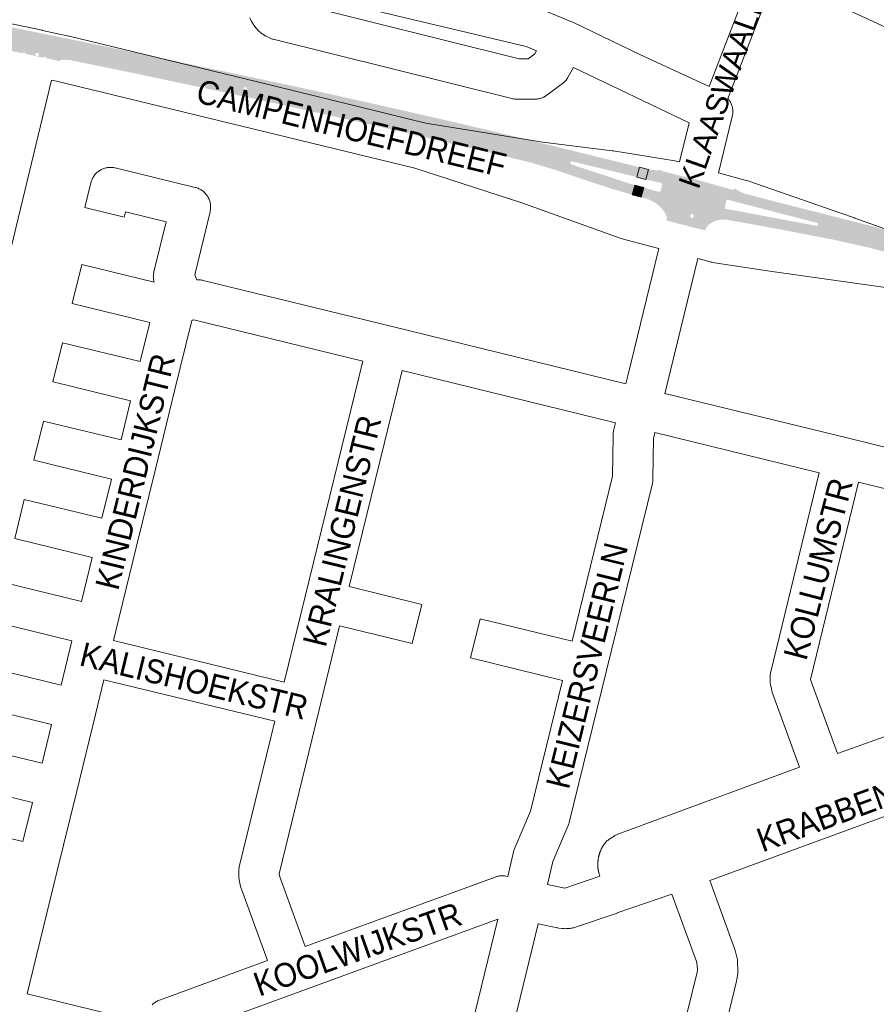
# Paper-space layout 'Layout1' of a CAD drawing. Header units: metres. Extents: x 123097 to 144122, y 392739 to 407589.
# Tile 52 of 256: x 127904 to 128180, y 398616 to 398933. Entities that reach past the tile are written whole.
import ezdxf
from ezdxf.enums import TextEntityAlignment as Align

# ---------------------------------------------------------------- set-up
doc = ezdxf.new("R2010")
doc.units = ezdxf.units.M
doc.header["$MEASUREMENT"] = 0
for name, color, linetype, lineweight in [('gs-anno-wegen algemeen tekst', 7, 'Continuous', 0), ('gs-knt-aanvullende hoofdweg', 7, 'Continuous', 0), ('gs-knt-fietspaden', 7, 'Continuous', 0), ('gs-knt-wegen algemeen', 7, 'Continuous', 0), ('ir-ARC-asfalt-hoofdwegen-te inspecteren', 5, 'Continuous', 0)]:
    doc.layers.add(name, color=color, linetype=linetype, lineweight=lineweight)
doc.styles.add('Style-Arial', font='arial.ttf')

psp = doc.layouts.get("Layout1")

# ---------------------------------------------------------------- hatches: boundary and pattern name
at = {"layer": 'ir-ARC-asfalt-hoofdwegen-te inspecteren', "linetype": 'Continuous', "lineweight": 13}
h = psp.add_hatch(color=5, dxfattribs=at)
h.paths.add_polyline_path([(128081.979, 398887.722, 0.9968312), (128081.648, 398886.769), (128100.674, 398880.498), (128102.081, 398880.097), (128101.311, 398876.967), (128099.949, 398877.39), (128094.771, 398878.897), (128086.254, 398881.687), (128077.426, 398884.698), (128069.085, 398887.249), (128054.248, 398890.86), (128036.254, 398895.135), (128014.119, 398900.256), (127996.053, 398904.306), (127978.5, 398908.171), (127963.501, 398911.355), (127963.501, 398912.024), (127962.501, 398912.024), (127962.501, 398911.567), (127959.146, 398912.279), (127939.297, 398916.481), (127920.125, 398920.408), (127918.688, 398920.541), (127916.679, 398920.343), (127916.622, 398920.022), (127915.659, 398920.303), (127912.281, 398921.022), (127912.363, 398921.41), (127911.629, 398921.565), (127911.547, 398921.178), (127909.003, 398921.72), (127909.891, 398921.72), (127909.891, 398922.72), (127908.891, 398922.72), (127908.891, 398921.744), (127905.574, 398922.45), (127905.659, 398922.838), (127904.926, 398922.999), (127904.841, 398922.608), (127905.207, 398922.528), (127901.461, 398923.296), (127899.49, 398923.7), (127899.536, 398923.909), (127898.656, 398924.1), (127895.089, 398925.486), (127885.667, 398927.407), (127863.869, 398931.662), (127859.759, 398932.398), (127852.149, 398933.62), (127848.608, 398934.102), (127842.094, 398934.802), (127835.351, 398935.42, -0.017907), (127823.528, 398936.442), (127824.604, 398941.395, 0.4141811), (127825.884, 398939.546), (127829.459, 398939.283), (127839.454, 398938.526, 0.9659497), (127839.549, 398939.542), (127824.752, 398942.14), (127825.237, 398945.333), (127830.972, 398944.462), (127874.859, 398936.23), (127904.223, 398930.383), (127904.59, 398930.308), (127904.591, 398930.309), (127919.426, 398927.307), (127933.621, 398924.374), (127933.987, 398924.294), (127933.988, 398924.298), (127948.778, 398921.22), (127964.917, 398917.786), (127965.283, 398917.706), (127965.284, 398917.708), (127974.544, 398915.747), (127979.124, 398914.781), (127979.444, 398914.711), (127979.445, 398914.713), (127980.29, 398914.535), (127987.065, 398913.092), (128000.067, 398910.303), (128015.218, 398906.923), (128029.944, 398903.594), (128043.942, 398900.386), (128058.016, 398897.064), (128071.68, 398893.738), (128102.211, 398886.229), (128103.602, 398885.882), (128102.774, 398882.658), (128101.367, 398883.05)])
h.paths.add_polyline_path([(127976.018, 398910.657), (127976.018, 398911.657), (127977.018, 398911.657), (127977.018, 398910.657)], flags=16)
h.paths.add_polyline_path([(127850.56, 398935.447), (127850.56, 398936.447), (127851.56, 398936.447), (127851.56, 398935.447)], flags=16)
h.paths.add_polyline_path([(127838.781, 398939.892), (127835.323, 398940.535), (127835.775, 398943.132), (127839.268, 398942.453)], flags=16)
h.paths.add_polyline_path([(127849.574, 398937.318), (127849.574, 398938.318), (127850.574, 398938.318), (127850.574, 398937.318)], flags=16)
h = psp.add_hatch(color=5, dxfattribs=at)
h.paths.add_polyline_path([(128107.492, 398885.062, 0.0803452), (128110.729, 398885), (128110.699, 398884.676), (128122.487, 398881.734), (128134.03, 398878.482), (128134.349, 398879.089, 0.0877741), (128138.336, 398877.117), (128147.884, 398874.651), (128165.082, 398870.295), (128179.281, 398866.682), (128190.231, 398863.718), (128201.354, 398860.55), (128212.666, 398857.282), (128223.191, 398854.396), (128231.287, 398852.391), (128235.345, 398851.169), (128243.698, 398848.783), (128254.572, 398845.701), (128253.659, 398842.4), (128241.629, 398845.925, 0.9268631), (128241.262, 398845.048), (128245.13, 398843.122, 0.042994), (128251.633, 398840.481), (128253.138, 398839.938), (128252.119, 398836.219), (128248.984, 398837.227), (128245.883, 398838.34, -0.0360095), (128241.773, 398840.284), (128237.231, 398842.617, 0.0438551), (128229.065, 398845.695), (128209.638, 398851.258), (128187.597, 398857.339), (128177.543, 398859.966), (128166.502, 398862.417), (128149.428, 398865.737), (128137.144, 398867.968), (128131.625, 398868.917, 0.1952166), (128126.374, 398867.623, 0.2205019), (128125.321, 398866.344), (128125.049, 398866.385), (128124.832, 398865.474), (128112.283, 398868.692), (128112.566, 398869.88), (128112.266, 398869.897), (128112.116, 398870.648, 0.2038422), (128105.454, 398875.825), (128104.695, 398876.061), (128104.216, 398876.189), (128105.003, 398879.3), (128109.826, 398877.921, 0.3891134), (128110.447, 398878.255), (128110.939, 398880.189, 0.4344545), (128110.562, 398880.784), (128105.696, 398881.911), (128106.509, 398885.187)])
h.paths.add_polyline_path([(128160.835, 398867.933), (128131.735, 398875.467), (128131.061, 398872.541), (128160.643, 398866.971, 0.997209)], flags=16)
h.paths.add_polyline_path([(128119.983, 398869.642), (128119.983, 398870.642), (128120.983, 398870.642), (128120.983, 398869.642)], flags=16)

# ---------------------------------------------------------------- linework, layer by layer
at = {"layer": 'gs-knt-aanvullende hoofdweg', "color": 7, "linetype": 'Continuous', "flags": 128}
for points in [[(127862.649, 398940.229), (127911.049, 398930.043), (127911.147, 398930.022), (127919.054, 398928.247), (127919.177, 398928.218), (127919.182, 398928.217), (127919.261, 398928.198), (127980.424, 398913.383), (127980.435, 398913.38), (128034.771, 398900.132), (128072.45, 398893.922), (128094.773, 398891.182), (128094.964, 398891.154), (128095.046, 398891.142), (128095.155, 398891.125), (128115.008, 398887.945), (128115.42, 398887.868), (128115.827, 398887.767), (128116.566, 398887.562)], [(128109.812, 398859.709), (128106.995, 398860.452), (128098.027, 398862.815), (128097.714, 398862.905), (128097.406, 398863.008), (128065.708, 398874.376), (128031.223, 398885.537), (127915.701, 398913.605), (127914.089, 398913.967)], [(128129.119, 398884.081), (128138.05, 398881.605), (128138.508, 398881.462), (128168.538, 398871.029), (128168.588, 398871.011), (128172.949, 398869.496), (128173.007, 398869.475), (128200.229, 398859.765), (128200.233, 398859.763), (128238.337, 398850.544), (128266.595, 398844.091), (128268.666, 398843.618)], [(128264.649, 398829.129), (128263.251, 398829.448), (128234.946, 398835.911), (128234.852, 398835.934), (128196.674, 398845.171), (128147.165, 398852.11), (128147.067, 398852.124), (128127.131, 398855.187), (128126.872, 398855.232), (128126.787, 398855.249), (128126.743, 398855.258), (128126.614, 398855.285), (128126.359, 398855.348), (128124.48, 398855.843), (128122.404, 398856.39)]]:
    psp.add_lwpolyline(points, dxfattribs=at)
at = {"layer": 'gs-knt-fietspaden', "color": 7, "linetype": 'Continuous', "flags": 128}
for points in [[(128126.068, 398911.899), (128139.177, 398945.983), (128139.208, 398946.061), (128141.024, 398950.465)], [(128147.403, 398947.519), (128145.714, 398943.424), (128132.53, 398909.146), (128132.529, 398909.143), (128132.527, 398909.14), (128132.107, 398908.045)], [(128296.505, 398878.897), (128294.71, 398879.677), (128291.527, 398881.06), (128291.482, 398881.08), (128290.973, 398881.301), (128290.884, 398881.34), (128290.538, 398881.49), (128290.446, 398881.531), (128276.439, 398888.102), (128276.436, 398888.104), (128271.435, 398890.45), (128147.403, 398947.519)]]:
    psp.add_lwpolyline(points, dxfattribs=at)
at = {"layer": 'gs-knt-wegen algemeen', "color": 7, "linetype": 'Continuous', "flags": 128}
for points in [[(127992.621, 398956.034), (128070.607, 398937.315), (128070.859, 398937.249), (128071.109, 398937.173), (128071.356, 398937.087), (128071.599, 398936.991), (128082.013, 398932.636), (128082.023, 398932.632), (128082.314, 398932.501), (128103.93, 398922.142), (128107.73, 398920.387), (128124.931, 398912.426), (128125.199, 398912.302), (128126.068, 398911.899)], [(127990.597, 398939.317), (128064.84, 398920.85), (128067.712, 398920.85), (128069.877, 398922.471), (128070.371, 398923.392), (128067.058, 398924.777), (127991.459, 398942.923), (127990.597, 398939.317)], [(128116.566, 398887.562), (128119.626, 398900.183), (128082.294, 398918.073), (128080.666, 398915.042), (128080.51, 398914.769), (128080.342, 398914.503), (128080.16, 398914.246), (128079.967, 398913.998), (128079.762, 398913.759), (128079.545, 398913.531), (128079.318, 398913.313), (128079.08, 398913.107), (128078.833, 398912.912), (128073.781, 398909.129), (128073.538, 398908.955), (128073.287, 398908.793), (128073.029, 398908.643), (128072.764, 398908.504), (128072.493, 398908.378), (128072.217, 398908.264), (128071.935, 398908.163), (128071.65, 398908.075), (128071.36, 398908.001), (128071.068, 398907.939), (128070.773, 398907.892), (128070.476, 398907.857), (128070.178, 398907.837), (128069.879, 398907.83), (128064.043, 398907.83), (128063.726, 398907.838), (128063.409, 398907.861), (128063.094, 398907.9), (128062.782, 398907.953), (128062.472, 398908.022), (127985.565, 398927.152), (127985.292, 398927.226), (127985.024, 398927.311), (127984.093, 398927.677), (127983.197, 398928.121), (127982.343, 398928.642), (127981.537, 398929.235), (127980.787, 398929.896), (127980.096, 398930.62), (127979.471, 398931.4), (127978.915, 398932.232), (127978.435, 398933.109), (127978.032, 398934.025)], [(127914.089, 398913.967), (127879.45, 398770.728), (127849.888, 398648.49), (127849.391, 398646.437)], [(128132.107, 398908.045), (128132.197, 398907.942), (128132.221, 398907.912), (128132.396, 398907.691), (128132.415, 398907.665), (128132.582, 398907.431), (128132.597, 398907.408), (128132.754, 398907.163), (128132.767, 398907.143), (128132.914, 398906.886), (128132.923, 398906.87), (128133.06, 398906.602), (128133.066, 398906.59), (128133.192, 398906.31), (128133.195, 398906.303), (128133.309, 398906.012), (128133.411, 398905.711), (128133.428, 398905.652), (128133.497, 398905.41), (128133.499, 398905.403), (128133.569, 398905.103), (128133.571, 398905.092), (128133.626, 398904.794), (128133.628, 398904.777), (128133.667, 398904.482), (128133.67, 398904.461), (128133.694, 398904.168), (128133.696, 398904.142), (128133.705, 398903.854), (128133.706, 398903.823), (128133.702, 398903.539), (128133.7, 398903.503), (128133.683, 398903.225), (128133.679, 398903.185), (128133.649, 398902.913), (128133.642, 398902.867), (128133.6, 398902.602), (128133.59, 398902.552), (128133.535, 398902.294), (128133.523, 398902.24), (128129.119, 398884.081)], [(127965.174, 398871.502), (127960.222, 398851.154), (127960.88, 398849.597), (127961.864, 398849.526), (127962.137, 398849.501), (127962.409, 398849.464), (127962.679, 398849.416), (127962.947, 398849.357), (128023.852, 398834.458), (128099.18, 398816.006)], [(128099.18, 398816.006), (128099.95, 398819.011), (128109.812, 398859.709)], [(128122.404, 398856.39), (128112.594, 398815.903), (128112.574, 398815.823), (128112.573, 398815.819), (128112.572, 398815.816)], [(128014.433, 398823.358), (127960.387, 398836.579), (127959.696, 398836.628), (127959.568, 398836.593), (127959.329, 398836.428), (127959.174, 398836), (127953.743, 398813.782), (127947.565, 398788.505), (127941.391, 398763.247), (127934.817, 398736.353), (127934.051, 398733.219)], [(127989.096, 398719.813), (127995.842, 398747.381), (128014.433, 398823.358)], [(128095.937, 398803.396), (128027.079, 398820.263)], [(128112.572, 398815.816), (128111.827, 398812.911)], [(128111.827, 398812.911), (128171.001, 398798.438), (128213.791, 398787.975)], [(128108.585, 398800.3), (128108.097, 398798.41), (128107.954, 398785.323), (128107.943, 398785.024), (128107.92, 398784.726), (128107.882, 398784.43), (128107.831, 398784.135), (128107.767, 398783.844), (128092.99, 398723.585), (128080.969, 398674.562), (128080.9, 398674.305), (128080.821, 398674.052), (128080.732, 398673.802), (128080.633, 398673.556), (128075.695, 398661.989), (128073.959, 398654.546)], [(128161.596, 398787.334), (128108.585, 398800.3)], [(128155.265, 398692.366), (128146.52, 398716.201), (128146.434, 398716.452), (128146.358, 398716.707), (128146.292, 398716.964), (128145.92, 398718.559), (128145.864, 398718.826), (128145.819, 398719.095), (128145.785, 398719.365), (128145.762, 398719.636), (128145.751, 398719.908), (128145.728, 398721.066), (128145.729, 398721.346), (128145.741, 398721.625), (128145.766, 398721.904), (128145.802, 398722.182), (128145.851, 398722.457), (128145.911, 398722.731), (128161.596, 398787.334)], [(128174.242, 398784.242), (128158.803, 398720.646), (128158.881, 398720.31), (128167.503, 398696.808)], [(128229.255, 398719.099), (128227.803, 398723.032), (128227.72, 398723.273), (128227.645, 398723.518), (128227.581, 398723.765), (128227.526, 398724.015), (128227.481, 398724.266), (128225.625, 398735.983), (128211.484, 398774.458), (128211.419, 398774.6), (128211.016, 398775.098), (128210.183, 398775.453), (128174.242, 398784.242)], [(127934.051, 398733.219), (127989.096, 398719.813)], [(127930.962, 398720.571), (127928.234, 398709.393), (127922.095, 398684.237), (127915.923, 398658.943), (127908.187, 398627.242), (127906.228, 398619.213)], [(127986.013, 398707.164), (127930.962, 398720.571)], [(128167.503, 398696.808), (128224.284, 398717.064), (128229.255, 398719.099)], [(127983.663, 398629.988), (127975.279, 398652.982), (127975.183, 398653.265), (127975.1, 398653.552), (127975.031, 398653.842), (127974.563, 398656.016), (127974.509, 398656.293), (127974.468, 398656.572), (127974.439, 398656.853), (127974.422, 398657.135), (127974.417, 398657.417), (127974.423, 398658.689), (127974.432, 398658.993), (127974.454, 398659.296), (127974.491, 398659.597), (127974.542, 398659.897), (127974.607, 398660.194), (127986.013, 398707.164)], [(128073.959, 398654.546), (128079.535, 398653.352), (128090.804, 398657.168), (128090.508, 398658.277), (128090.462, 398658.457), (128090.422, 398658.638), (128090.398, 398658.761), (128090.374, 398658.884), (128090.352, 398659.007), (128090.332, 398659.131), (128090.313, 398659.254), (128090.295, 398659.378), (128090.278, 398659.502), (128090.263, 398659.627), (128090.258, 398659.667), (128090.245, 398659.79), (128090.232, 398659.914), (128090.222, 398660.038), (128090.212, 398660.162), (128090.204, 398660.287), (128090.197, 398660.411), (128090.192, 398660.536), (128090.188, 398660.66), (128090.185, 398660.802), (128090.184, 398660.925), (128090.184, 398661.049), (128090.186, 398661.173), (128090.188, 398661.297), (128090.193, 398661.42), (128090.198, 398661.544), (128090.205, 398661.668), (128090.207, 398661.705), (128090.216, 398661.829), (128090.226, 398661.953), (128090.237, 398662.077), (128090.249, 398662.2), (128090.263, 398662.323), (128090.278, 398662.447), (128090.295, 398662.57), (128090.313, 398662.692), (128090.317, 398662.721), (128090.337, 398662.843), (128090.358, 398662.965), (128090.38, 398663.087), (128090.403, 398663.209), (128090.428, 398663.33), (128090.454, 398663.451), (128090.481, 398663.572), (128090.516, 398663.718), (128090.546, 398663.839), (128090.578, 398663.959), (128090.611, 398664.08), (128090.645, 398664.199), (128090.681, 398664.319), (128090.718, 398664.438), (128090.756, 398664.556), (128090.795, 398664.675), (128090.806, 398664.705), (128090.847, 398664.822), (128090.889, 398664.939), (128090.932, 398665.056), (128090.977, 398665.171), (128091.023, 398665.287), (128091.07, 398665.402), (128091.118, 398665.516), (128091.175, 398665.646), (128091.226, 398665.76), (128091.278, 398665.873), (128091.332, 398665.985), (128091.387, 398666.097), (128091.443, 398666.208), (128091.501, 398666.319), (128091.559, 398666.429), (128091.619, 398666.538), (128091.637, 398666.571), (128091.699, 398666.681), (128091.761, 398666.789), (128091.825, 398666.897), (128091.89, 398667.004), (128091.956, 398667.111), (128092.024, 398667.217), (128092.092, 398667.322), (128092.162, 398667.426), (128092.337, 398667.673), (128092.524, 398667.911), (128092.721, 398668.14), (128092.929, 398668.36), (128093.147, 398668.57), (128093.375, 398668.769), (128093.611, 398668.958), (128093.856, 398669.136), (128094.109, 398669.302), (128095.463, 398670.146), (128095.691, 398670.281), (128095.925, 398670.408), (128096.163, 398670.524), (128096.405, 398670.631), (128096.652, 398670.728), (128155.265, 398692.366)], [(128185.828, 398677.631), (128126.27, 398655.8)], [(127995.885, 398634.474), (128057.081, 398656.93), (128057.345, 398657.02), (128057.379, 398657.031), (128057.651, 398657.11), (128057.682, 398657.118), (128057.962, 398657.184), (128057.988, 398657.19), (128058.276, 398657.243), (128058.297, 398657.247), (128058.593, 398657.287), (128058.609, 398657.289), (128058.911, 398657.315), (128058.923, 398657.316), (128059.23, 398657.327), (128059.237, 398657.328), (128059.483, 398657.325), (128059.551, 398657.324), (128059.867, 398657.306), (128060.178, 398657.272), (128060.186, 398657.271), (128060.489, 398657.223), (128060.502, 398657.221), (128061.184, 398657.095)], [(128126.27, 398655.8), (128134.304, 398633.831), (128134.405, 398633.534), (128134.491, 398633.233), (128135.048, 398631.09), (128135.116, 398630.8), (128135.171, 398630.508), (128135.212, 398630.213), (128135.24, 398629.917), (128135.255, 398629.62), (128135.333, 398626.595), (128135.334, 398626.337), (128135.326, 398626.079), (128135.307, 398625.822), (128135.278, 398625.566), (128135.239, 398625.311), (128134.979, 398623.817), (128134.938, 398623.607), (128134.892, 398623.398), (128129.702, 398602.003), (128128.41, 398594.43), (128128.367, 398594.201), (128128.316, 398593.975), (128121.609, 398566.607)], [(128114.007, 398651.425), (128096.458, 398645.337), (128096.412, 398645.321), (128082.705, 398640.679), (128082.422, 398640.59), (128082.135, 398640.514), (128081.845, 398640.452), (128081.552, 398640.403), (128081.258, 398640.367), (128080.962, 398640.344), (128079.868, 398640.286), (128079.57, 398640.277), (128079.272, 398640.282), (128078.975, 398640.3), (128078.679, 398640.332), (128077.593, 398640.474), (128077.332, 398640.513), (128077.073, 398640.563), (128070.942, 398641.877)], [(128108.963, 398569.706), (128115.615, 398596.848), (128116.905, 398604.413), (128116.946, 398604.634), (128116.995, 398604.854), (128122.188, 398626.26), (128122.3, 398626.906), (128122.258, 398628.537), (128121.968, 398629.654), (128114.007, 398651.425)], [(128057.903, 398643.362), (127994.247, 398620.004), (127957.819, 398606.636)], [(128043.855, 398585.643), (128057.903, 398643.362)], [(128070.942, 398641.877), (128056.502, 398582.551)], [(127946.491, 398615.716), (127946.718, 398615.93), (127946.953, 398616.133), (127947.199, 398616.324), (127947.453, 398616.504), (127947.716, 398616.671), (127947.986, 398616.825), (127948.263, 398616.967), (127948.547, 398617.094), (127948.836, 398617.208), (127983.663, 398629.988)], [(127906.228, 398619.213), (127943.499, 398610.127)]]:
    psp.add_lwpolyline(points, dxfattribs=at)
for points in [[(127902.174, 398766.109), (127905.249, 398778.741, -0.3847875), (127905.26, 398778.748), (127930.287, 398772.656), (127933.37, 398785.267), (127908.357, 398791.356, -0.3682537), (127908.35, 398791.367), (127911.425, 398803.999, -0.3847875), (127911.436, 398804.006), (127936.461, 398797.915), (127939.547, 398810.541), (127914.536, 398816.617, -0.3682748), (127914.529, 398816.628), (127917.598, 398829.262, -0.3847939), (127917.609, 398829.269), (127942.639, 398823.189), (127945.71, 398835.752), (127920.699, 398841.869, -0.3682039), (127920.692, 398841.879), (127923.781, 398854.509, -0.3847729), (127923.792, 398854.516), (127947.132, 398848.808), (127947.102, 398848.91), (127947.031, 398849.198), (127946.974, 398849.489), (127946.93, 398849.783), (127946.899, 398850.078), (127946.882, 398850.375), (127946.878, 398850.672), (127946.888, 398850.968), (127946.912, 398851.264), (127946.949, 398851.559), (127946.999, 398851.851), (127947.063, 398852.141), (127950.984, 398868.255), (127937.86, 398871.449), (127937.461, 398869.81, -0.3847843), (127937.45, 398869.803), (127924.817, 398872.877, -0.3682568), (127924.81, 398872.888), (127926.749, 398880.853), (127926.829, 398881.153), (127926.924, 398881.448), (127927.032, 398881.738), (127927.154, 398882.023), (127927.29, 398882.301), (127927.438, 398882.573), (127927.6, 398882.838), (127927.774, 398883.094), (127927.96, 398883.342), (127928.157, 398883.581), (127928.366, 398883.81), (127928.585, 398884.029), (127928.814, 398884.237), (127929.053, 398884.434), (127929.302, 398884.62), (127929.558, 398884.793), (127929.823, 398884.954), (127930.095, 398885.102), (127930.374, 398885.238), (127930.659, 398885.359), (127930.949, 398885.467), (127931.244, 398885.562), (127931.544, 398885.642), (127931.847, 398885.707), (127932.152, 398885.758), (127932.46, 398885.795), (127932.769, 398885.817), (127933.079, 398885.824), (127933.388, 398885.816), (127933.698, 398885.794), (127934.005, 398885.757), (127934.311, 398885.705), (127934.613, 398885.639), (127960.389, 398879.366), (127960.697, 398879.283), (127961.001, 398879.185), (127961.3, 398879.072), (127961.593, 398878.944), (127961.879, 398878.803), (127962.158, 398878.647), (127962.429, 398878.478), (127962.692, 398878.296), (127962.945, 398878.101), (127963.188, 398877.894), (127963.421, 398877.675), (127963.643, 398877.445), (127963.853, 398877.205), (127964.052, 398876.954), (127964.237, 398876.694), (127964.41, 398876.425), (127964.57, 398876.148), (127964.715, 398875.864), (127964.847, 398875.573), (127964.964, 398875.275), (127965.066, 398874.972), (127965.153, 398874.665), (127965.225, 398874.354), (127965.282, 398874.039), (127965.323, 398873.723), (127965.349, 398873.404), (127965.359, 398873.085), (127965.353, 398872.765), (127965.332, 398872.446), (127965.295, 398872.129), (127965.242, 398871.814), (127965.174, 398871.502)], [(128027.079, 398820.263), (128010.035, 398750.609), (128033.405, 398744.884, -0.3681851), (128033.412, 398744.873)], [(128061.184, 398657.095), (128063.144, 398665.5), (128063.215, 398665.775), (128063.297, 398666.047), (128063.391, 398666.315), (128063.497, 398666.578), (128068.45, 398678.179), (128078.794, 398720.361), (128049.187, 398727.614, -0.3681849), (128049.18, 398727.625), (128052.273, 398740.253, -0.384769), (128052.285, 398740.26), (128081.894, 398733.007), (128094.943, 398786.216), (128095.086, 398799.342), (128095.097, 398799.657), (128095.124, 398799.97), (128095.165, 398800.282), (128095.221, 398800.591), (128095.292, 398800.897), (128095.937, 398803.396)], [(127898.647, 398751.89), (127923.715, 398745.767), (127927.196, 398760.009), (127902.181, 398766.098, -0.3682541)], [(128033.412, 398744.873), (128030.319, 398732.245, -0.3847695), (128030.307, 398732.238), (128006.941, 398737.962), (128000.199, 398710.408), (127987.463, 398657.96), (127987.665, 398657.021), (127995.885, 398634.474)], [(127891.987, 398724.953), (127917.129, 398718.806), (127920.623, 398733.12), (127895.558, 398739.242, -0.368217)], [(127885.772, 398699.717), (127910.986, 398693.632), (127914.043, 398706.158), (127888.895, 398712.305, -0.368208)], [(127879.589, 398674.485), (127904.817, 398668.349), (127907.899, 398680.983), (127882.717, 398687.061, -0.3683464)]]:
    psp.add_lwpolyline(points, format="xyb", dxfattribs=at)
at = {"layer": 'ir-ARC-asfalt-hoofdwegen-te inspecteren', "color": 5, "linetype": 'Continuous', "lineweight": 13}
for points in [[(128106.509, 398885.187), (128105.696, 398881.911), (128102.774, 398882.658), (128103.602, 398885.882)], [(128104.216, 398876.189), (128101.311, 398876.967), (128102.081, 398880.097), (128105.003, 398879.3)]]:
    psp.add_lwpolyline(points, close=True, dxfattribs=at)
at = {"layer": 'ir-ARC-asfalt-hoofdwegen-te inspecteren', "color": 5, "linetype": 'Continuous', "lineweight": 13, "extrusion": (0, 0, -1)}
for points in [[(-128106.509, 398885.187), (-128105.696, 398881.911), (-128103.602, 398885.882), (-128102.774, 398882.658)], [(-128104.216, 398876.189), (-128101.311, 398876.967), (-128105.003, 398879.3), (-128102.081, 398880.097)]]:
    psp.add_solid(points, dxfattribs=at)

# ---------------------------------------------------------------- texts
at = {"layer": 'gs-anno-wegen algemeen tekst', "color": 7, "style": 'Style-Arial'}
psp.add_text('KLAASWAALPAD', height=7, rotation=70.59897, dxfattribs=at).set_placement((128132.494, 398917.034), align=Align.MIDDLE_CENTER)
at = {"layer": 'gs-anno-wegen algemeen tekst', "color": 7, "style": 'Style-Arial', "width": 0.909091}
for s, rotation, p in [('CAMPENHOEFDREEF', 346.19561, (128010.737, 398898.455)), ('KINDERDIJKSTR', 76.25436, (127941.011, 398787.704)), ('KRALINGENSTR', 76.25013, (128007.733, 398768.588)), ('KOLLUMSTR', 75.38706, (128161.217, 398756.339)), ('KEIZERSVEERLN', 76.27054, (128086.667, 398725.135)), ('KALISHOEKSTR', 346.36122, (127960.027, 398720.193)), ('KRABBENDAMSTR', 20.12985, (128183.279, 398683.61)), ('KOOLWIJKSTR', 19.53126, (128012.735, 398633.671))]:
    psp.add_text(s, height=7.7, rotation=rotation, dxfattribs=at).set_placement(p, align=Align.MIDDLE_CENTER)

doc.saveas('drawing.dxf')
